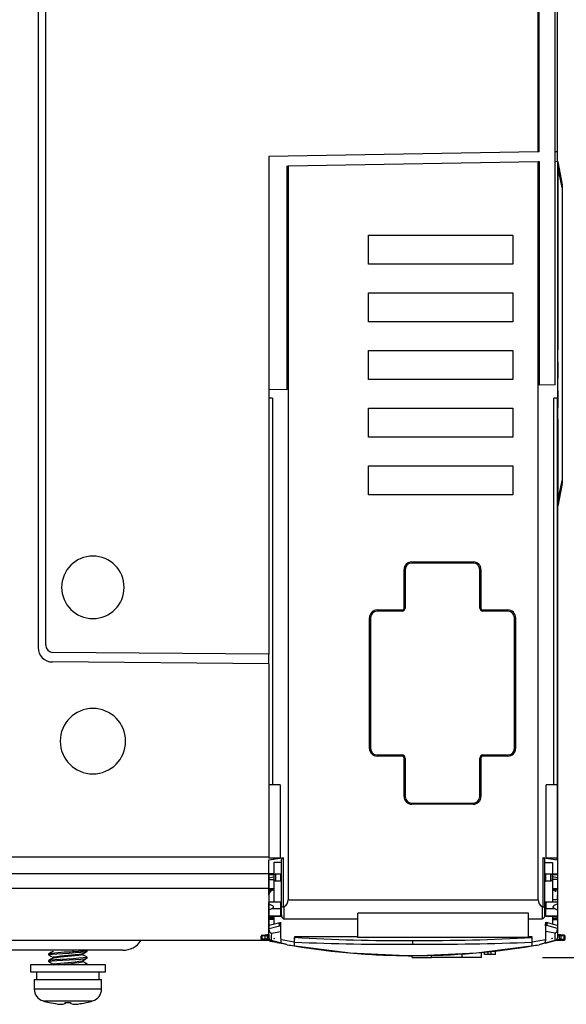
# Model space of a CAD drawing. Header units: millimetres. Extents: x 0 to 1397, y 0 to 1080.
# Tile 7 of 28: x 448 to 505, y 654 to 757. Entities that reach past the tile are written whole.
import ezdxf

# ---------------------------------------------------------------- set-up
doc = ezdxf.new("R2010")
doc.units = ezdxf.units.MM
doc.header["$LTSCALE"] = 5
doc.layers.add('DIMENSIONS', color=140, linetype='Continuous', lineweight=25)
doc.styles.add('SLDTEXTSTYLE0', font='TXT', dxfattribs={"width": 0.7})
doc.dimstyles.new('SLDDIMSTYLE1', dxfattribs={"dimtxt": 10.790039, "dimasz": 16.51, "dimexe": 0, "dimexo": 0.0625, "dimgap": 2.69751, "dimtad": 0, "dimtih": 1, "dimtoh": 1, "dimrnd": 1e-09, "dimzin": 4, "dimdsep": 46, "dimtxsty": 'SLDTEXTSTYLE0', "dimsah": 1, "dimcen": 0.09, "dimadec": 0, "dimazin": 1, "dimtfac": 1, "dimtofl": 0, "dimtmove": 0, "dimatfit": 3, "dimfxl": 0, "dimfrac": 2, "dimtolj": 1, "dimtzin": 12, "dimarcsym": 0})

# ---------------------------------------------------------------- blocks, each defined once
blk = doc.blocks.new('_D_9')
at = {"layer": 'DIMENSIONS'}
for p, q in [((509.95, 863.06), (556.38, 863.06)), ((540.5, 863.06), (540.5, 780.63)), ((524.47, 761.06), (520.85, 761.06)), ((520.85, 761.06), (520.85, 743.91)), ((556.53, 761.06), (560.16, 761.06)), ((560.16, 761.06), (560.16, 743.91)), ((520.85, 743.91), (524.47, 743.91)), ((560.16, 743.91), (556.53, 743.91)), ((540.5, 659.06), (540.5, 741.5)), ((502.05, 659.06), (556.38, 659.06))]:
    blk.add_line(p, q, dxfattribs=at)
for points in [[(540.5, 863.06), (537.96, 846.55), (543.04, 846.55)], [(540.5, 659.06), (543.04, 675.57), (537.96, 675.57)]]:
    blk.add_solid(points, dxfattribs=at)
at = {"layer": 'DIMENSIONS', "char_height": 10.583, "attachment_point": 1, "style": 'SLDTEXTSTYLE0'}
for s, insert in [('204.0', (519.98, 777.12)), ('8.03', (524.47, 757.56))]:
    blk.add_mtext(s, dxfattribs=dict(at, insert=insert))

msp = doc.modelspace()

# ---------------------------------------------------------------- linework, layer by layer
for p, q in [((449.6, 779.323), (449.6, 691.3)), ((450.4, 691.55), (450.4, 779.013)), ((501.6, 742.871), (501.6, 770.459)), ((501.701, 742.873), (501.701, 770.28)), ((503.6, 742.906), (503.6, 768.5)), ((503.373, 718.632), (503.373, 766.815)), ((501.6, 742.871), (473.6, 742.383)), ((501.701, 742.873), (501.6, 742.871)), ((503.574, 742.906), (503.574, 741.882)), ((503.6, 742.149), (503.6, 742.906)), ((473.6, 742.383), (473.6, 690.604)), ((475.6, 741.394), (501.6, 741.848)), ((501.6, 741.848), (501.701, 741.849)), ((501.6, 665.049), (501.6, 741.848)), ((501.701, 741.849), (501.701, 718.603)), ((503.373, 741.878), (503.6, 741.882)), ((503.6, 741.882), (503.6, 669.192)), ((503.646, 741.814), (503.639, 741.796)), ((503.639, 741.577), (503.645, 741.339)), ((503.646, 741.814), (504.095, 739.436)), ((475.498, 741.392), (475.6, 741.394)), ((475.498, 718.146), (475.498, 741.392)), ((475.6, 741.394), (475.6, 665.049)), ((503.645, 741.339), (503.6, 741.339)), ((504.095, 739.132), (503.645, 741.339)), ((503.645, 741.339), (503.645, 722.272)), ((504.095, 739.132), (504.095, 708.685)), ((504.1, 739.132), (504.095, 739.132)), ((504.099, 739.385), (504.097, 739.398)), ((504.1, 739.381), (504.1, 739.132)), ((504.1, 739.132), (504.1, 708.685)), ((483.95, 734.199), (498.95, 734.199)), ((483.95, 731.199), (483.95, 734.199)), ((498.95, 734.199), (498.95, 731.199)), ((498.95, 731.199), (483.95, 731.199)), ((483.95, 728.199), (498.95, 728.199)), ((483.95, 725.199), (483.95, 728.199)), ((498.95, 728.199), (498.95, 725.199)), ((498.95, 725.199), (483.95, 725.199)), ((483.95, 722.199), (498.95, 722.199)), ((483.95, 719.199), (483.95, 722.199)), ((498.95, 722.199), (498.95, 719.199)), ((503.645, 721.025), (503.645, 719.272)), ((498.95, 719.199), (483.95, 719.199)), ((475.498, 718.146), (473.6, 718.113)), ((503.373, 718.632), (501.701, 718.603)), ((503.645, 718.025), (503.645, 716.272)), ((473.96, 717.23), (473.6, 717.23)), ((473.96, 717.23), (473.963, 677.013)), ((503.237, 677.013), (503.239, 717.23)), ((503.574, 717.23), (503.239, 717.23)), ((503.574, 717.23), (503.574, 677.013)), ((483.95, 716.199), (498.95, 716.199)), ((483.95, 713.199), (483.95, 716.199)), ((498.95, 716.199), (498.95, 713.199)), ((503.645, 715.025), (503.645, 706.478)), ((498.95, 713.199), (483.95, 713.199)), ((483.95, 710.199), (498.95, 710.199)), ((483.95, 707.199), (483.95, 710.199)), ((498.95, 710.199), (498.95, 707.199)), ((503.645, 706.478), (504.095, 708.685)), ((504.095, 708.381), (503.646, 706.003)), ((504.1, 708.685), (504.095, 708.685)), ((504.097, 708.419), (504.099, 708.433)), ((504.1, 708.685), (504.1, 708.437)), ((498.95, 707.199), (483.95, 707.199)), ((503.6, 706.478), (503.645, 706.478)), ((503.645, 706.478), (503.639, 706.241)), ((503.639, 706.021), (503.646, 706.003)), ((488.45, 700.209), (494.85, 700.209)), ((488.45, 700.209), (488.45, 700.088)), ((494.85, 700.088), (488.45, 700.088)), ((494.85, 700.209), (494.85, 700.088)), ((487.65, 695.409), (487.65, 699.409)), ((487.65, 699.409), (487.771, 699.409)), ((487.771, 699.409), (487.771, 695.409)), ((495.65, 699.409), (495.529, 699.409)), ((495.529, 695.409), (495.529, 699.409)), ((495.65, 699.409), (495.65, 695.409)), ((484.85, 695.209), (487.45, 695.209)), ((484.85, 695.209), (484.85, 695.088)), ((487.45, 695.088), (484.85, 695.088)), ((487.45, 695.209), (487.45, 695.088)), ((487.65, 695.409), (487.771, 695.409)), ((495.65, 695.409), (495.529, 695.409)), ((495.85, 695.209), (498.45, 695.209)), ((495.85, 695.209), (495.85, 695.088)), ((498.45, 695.088), (495.85, 695.088)), ((498.45, 695.209), (498.45, 695.088)), ((484.05, 680.809), (484.05, 694.409)), ((484.05, 694.409), (484.171, 694.409)), ((484.171, 694.409), (484.171, 680.809)), ((499.25, 694.409), (499.129, 694.409)), ((499.129, 680.809), (499.129, 694.409)), ((499.25, 694.409), (499.25, 680.809)), ((473.6, 690.604), (451.143, 690.8)), ((473.6, 689.603), (473.6, 690.604)), ((473.6, 689.603), (451.094, 689.8)), ((473.6, 689.603), (473.6, 669.495)), ((484.05, 680.809), (484.171, 680.809)), ((484.85, 680.13), (484.85, 680.009)), ((484.85, 680.13), (487.45, 680.13)), ((487.45, 680.009), (487.45, 680.13)), ((495.85, 680.009), (495.85, 680.13)), ((495.85, 680.13), (498.45, 680.13)), ((498.45, 680.009), (498.45, 680.13)), ((499.25, 680.809), (499.129, 680.809)), ((487.45, 680.009), (484.85, 680.009)), ((487.65, 675.809), (487.65, 679.809)), ((487.65, 679.809), (487.771, 679.809)), ((487.771, 679.809), (487.771, 675.809)), ((495.65, 679.809), (495.529, 679.809)), ((495.529, 675.809), (495.529, 679.809)), ((495.65, 679.809), (495.65, 675.809)), ((498.45, 680.009), (495.85, 680.009)), ((474.782, 677.013), (473.6, 677.013)), ((474.782, 677.013), (474.782, 669.377)), ((502.418, 669.377), (502.418, 677.013)), ((503.574, 677.013), (502.418, 677.013)), ((503.574, 677.013), (503.574, 669.377)), ((487.65, 675.809), (487.771, 675.809)), ((488.45, 675.009), (488.45, 675.13)), ((488.45, 675.13), (494.85, 675.13)), ((494.85, 675.009), (488.45, 675.009)), ((494.85, 675.009), (494.85, 675.13)), ((495.65, 675.809), (495.529, 675.809)), ((473.6, 669.495), (393.9, 669.495)), ((473.6, 669.495), (473.6, 669.377)), ((475.127, 669.413), (473.6, 669.192)), ((473.6, 669.206), (474.782, 669.377)), ((474.782, 669.377), (473.6, 669.377)), ((473.6, 669.192), (473.6, 669.206)), ((473.6, 667.749), (473.6, 669.192)), ((474.9, 668.931), (474.1, 668.931)), ((474.1, 668.931), (474.1, 667.421)), ((474.9, 664.365), (474.9, 669.245)), ((475.127, 664.319), (475.127, 669.413)), ((503.6, 669.192), (502.073, 669.413)), ((502.073, 669.413), (502.073, 664.319)), ((502.3, 664.364), (502.3, 669.245)), ((502.3, 668.931), (503.1, 668.931)), ((502.418, 669.377), (503.574, 669.21)), ((503.574, 669.377), (502.418, 669.377)), ((503.1, 668.931), (503.1, 667.42)), ((503.574, 669.21), (503.574, 669.377)), ((503.6, 669.192), (503.6, 667.749)), ((474.9, 667.848), (474.8, 667.737)), ((502.4, 667.737), (502.3, 667.848)), ((473.6, 667.763), (393.9, 667.763)), ((474.1, 667.749), (473.6, 667.749)), ((473.6, 667.455), (473.6, 667.749)), ((473.6, 667.652), (473.6, 667.647)), ((474.1, 667.652), (473.6, 667.652)), ((473.6, 667.468), (473.6, 667.112)), ((473.6, 667.362), (474.1, 667.435)), ((473.6, 667.19), (473.6, 667.338)), ((473.6, 667.151), (473.6, 667.19)), ((473.6, 667.19), (474.1, 667.19)), ((474.1, 667.421), (474.1, 667.357)), ((474.1, 667.357), (474.1, 664.814)), ((474.3, 667.737), (474.3, 667.041)), ((474.8, 667.737), (474.3, 667.737)), ((474.3, 667.041), (474.8, 667.041)), ((474.8, 667.737), (474.8, 667.041)), ((474.8, 667.041), (474.9, 666.929)), ((502.3, 666.929), (502.4, 667.041)), ((502.4, 667.041), (502.4, 667.737)), ((502.9, 667.737), (502.4, 667.737)), ((502.4, 667.041), (502.9, 667.041)), ((502.9, 667.041), (502.9, 667.737)), ((503.1, 667.749), (503.6, 667.749)), ((503.6, 667.652), (503.1, 667.652)), ((503.6, 667.362), (503.1, 667.436)), ((503.1, 667.419), (503.1, 667.359)), ((503.1, 667.359), (503.1, 667.354)), ((503.1, 667.354), (503.1, 664.814)), ((503.6, 667.19), (503.1, 667.19)), ((503.6, 667.749), (503.6, 667.652)), ((393.9, 666.263), (473.6, 666.263)), ((473.6, 666.068), (473.6, 666.477)), ((473.6, 666.451), (473.6, 666.425)), ((473.6, 666.425), (473.6, 666.031)), ((473.6, 666.099), (473.6, 666.254)), ((473.6, 666.254), (474.1, 666.254)), ((473.6, 666.146), (473.6, 665.559)), ((474.1, 666.099), (473.6, 666.099)), ((473.6, 666.084), (474.1, 666.084)), ((473.6, 666.05), (473.6, 666.068)), ((503.1, 666.254), (503.6, 666.254)), ((503.6, 666.099), (503.1, 666.099)), ((503.1, 666.085), (503.6, 666.085)), ((503.6, 666.254), (503.6, 666.099)), ((473.6, 665.552), (473.6, 664.552)), ((474.834, 664.814), (473.6, 664.814)), ((473.6, 664.802), (473.6, 664.672)), ((475.6, 665.049), (501.6, 665.049)), ((502.376, 664.807), (502.363, 663.367)), ((503.6, 664.814), (502.367, 664.814)), ((503.6, 665.052), (503.6, 665.552)), ((503.6, 665.052), (503.6, 664.716)), ((503.6, 665.052), (503.6, 664.814)), ((473.6, 663.968), (473.6, 664.632)), ((473.6, 664.546), (473.6, 662.273)), ((473.876, 664.107), (473.6, 663.968)), ((473.6, 663.389), (473.6, 663.968)), ((474.831, 664.107), (473.876, 664.107)), ((474.838, 663.389), (474.831, 664.107)), ((474.9, 663.485), (474.9, 664.365)), ((475.2, 663.085), (475.2, 664.349)), ((502, 664.349), (502, 663.085)), ((502.3, 663.491), (502.3, 664.364)), ((502.369, 664.107), (502.363, 663.389)), ((503.325, 664.107), (502.369, 664.107)), ((503.6, 663.969), (503.325, 664.107)), ((503.6, 664.633), (503.6, 663.969)), ((503.6, 663.969), (503.6, 663.389)), ((473.6, 663.389), (474.838, 663.389)), ((473.6, 663.252), (473.6, 663.389)), ((474.1, 663.252), (473.6, 663.252)), ((473.6, 663.082), (473.6, 663.136)), ((473.6, 663.136), (474.1, 663.136)), ((473.6, 663.044), (473.6, 663.082)), ((474.1, 663.082), (473.6, 663.082)), ((473.6, 663.044), (474.1, 663.044)), ((474.738, 662.68), (473.636, 662.382)), ((474.1, 663.367), (474.838, 663.367)), ((474.1, 663.367), (474.1, 662.508)), ((474.838, 663.367), (474.838, 663.389)), ((475.2, 663.085), (482.85, 663.085)), ((500.6, 663.678), (482.85, 663.678)), ((482.85, 661.134), (482.85, 663.678)), ((500.6, 661.134), (500.6, 663.678)), ((500.6, 663.085), (502, 663.085)), ((502.3, 663.485), (502.3, 663.491)), ((502.529, 662.655), (502.316, 662.67)), ((502.357, 662.665), (502.357, 662.672)), ((502.49, 662.668), (502.357, 662.672)), ((502.363, 663.389), (502.363, 663.367)), ((502.363, 663.389), (503.6, 663.389)), ((502.363, 663.367), (503.1, 663.367)), ((503.574, 662.391), (502.477, 662.689)), ((502.478, 662.665), (502.49, 662.668)), ((503.1, 663.367), (503.1, 662.52)), ((503.6, 663.247), (503.1, 663.247)), ((503.1, 663.127), (503.6, 663.127)), ((503.6, 663.076), (503.1, 663.076)), ((503.1, 663.004), (503.6, 663.004)), ((503.6, 663.127), (503.6, 663.076)), ((503.6, 663.076), (503.6, 663.004)), ((473.6, 662.335), (473.6, 662.293)), ((473.615, 662.087), (473.6, 662.085)), ((473.6, 662.046), (473.6, 662.085)), ((473.615, 662.087), (474.712, 662.368)), ((473.854, 661.596), (474.852, 661.755)), ((474.885, 662.662), (474.688, 662.648)), ((474.712, 662.368), (474.847, 662.374)), ((474.844, 662.664), (474.727, 662.66)), ((474.727, 662.66), (474.738, 662.656)), ((474.852, 661.755), (474.847, 662.374)), ((502.354, 662.337), (502.341, 660.898)), ((502.354, 662.383), (502.349, 661.755)), ((503.347, 661.596), (502.349, 661.755)), ((502.505, 662.376), (502.354, 662.383)), ((502.356, 662.541), (502.356, 662.575)), ((503.6, 662.094), (502.505, 662.376)), ((503.6, 662.094), (503.6, 662.046)), ((473.6, 660.813), (393.9, 660.813)), ((472.8, 661.293), (472.8, 661.293)), ((472.8, 661.293), (472.8, 661.293)), ((472.8, 660.978), (472.8, 661.287)), ((472.8, 661.287), (472.8, 661.286)), ((472.8, 660.977), (472.8, 661.286)), ((472.8, 660.978), (472.8, 660.977)), ((473.212, 661.32), (472.888, 661.292)), ((472.888, 660.978), (472.888, 661.292)), ((473.212, 660.978), (472.888, 660.978)), ((472.9, 660.878), (472.9, 660.877)), ((472.95, 661.391), (473.274, 661.42)), ((473.283, 660.878), (472.959, 660.878)), ((472.959, 660.877), (473.283, 660.877)), ((473.212, 660.978), (473.212, 661.32)), ((473.602, 661.448), (473.416, 661.432)), ((473.6, 661.348), (473.424, 661.333)), ((473.424, 661.333), (473.424, 660.978)), ((473.613, 660.978), (473.424, 660.978)), ((473.6, 660.878), (473.424, 660.878)), ((473.424, 660.877), (473.6, 660.877)), ((473.6, 661.348), (473.6, 661.111)), ((473.6, 661.116), (473.6, 661.111)), ((473.6, 660.878), (473.6, 660.877)), ((473.825, 660.82), (473.6, 660.878)), ((473.6, 660.877), (473.826, 660.819)), ((473.6, 660.877), (473.825, 660.819)), ((473.6, 660.877), (473.6, 660.813)), ((473.634, 660.973), (473.613, 660.978)), ((473.702, 660.851), (473.708, 660.727)), ((474.925, 660.539), (473.708, 660.727)), ((473.826, 660.826), (473.825, 660.82)), ((473.825, 660.819), (473.825, 660.819)), ((473.826, 660.826), (474.862, 660.559)), ((474.224, 661.018), (474.1, 661.05)), ((474.1, 661.05), (474.1, 661.042)), ((474.862, 660.558), (474.859, 660.886)), ((476.239, 660.656), (476.236, 660.268)), ((476.244, 661.225), (476.239, 660.656)), ((476.244, 661.225), (476.244, 661.158)), ((482.85, 661.225), (476.244, 661.225)), ((500.6, 661.134), (482.85, 661.134)), ((500.956, 661.225), (500.6, 661.225)), ((500.957, 661.158), (500.956, 661.225)), ((502.338, 660.559), (502.341, 660.898)), ((502.338, 660.559), (503.375, 660.826)), ((503.1, 661.05), (502.972, 661.017)), ((503.1, 661.05), (503.1, 661.042)), ((503.776, 660.924), (503.375, 660.82)), ((503.375, 660.819), (503.6, 660.877)), ((503.375, 660.82), (503.375, 660.826)), ((503.375, 660.819), (503.375, 660.819)), ((503.6, 661.348), (503.776, 661.333)), ((503.6, 661.111), (503.6, 661.116)), ((503.6, 660.878), (503.776, 660.878)), ((503.6, 660.877), (503.776, 660.877)), ((503.786, 661.432), (503.663, 661.443)), ((503.776, 661.333), (503.776, 660.924)), ((503.917, 660.878), (504.241, 660.878)), ((504.241, 660.878), (503.917, 660.877)), ((504.25, 661.391), (503.926, 661.42)), ((503.988, 660.978), (503.988, 661.32)), ((504.312, 661.292), (503.988, 661.32)), ((503.988, 660.978), (504.312, 660.978)), ((504.3, 660.878), (504.3, 660.878)), ((504.312, 660.978), (504.312, 661.292)), ((504.4, 660.978), (504.4, 661.287)), ((504.4, 660.971), (504.4, 660.972)), ((458.4, 659.813), (439.24, 659.813)), ((451.164, 659.666), (451.174, 659.709)), ((453.289, 659.64), (453.201, 659.813)), ((454.7, 659.694), (454.7, 659.781)), ((475.335, 660.434), (474.413, 660.589)), ((474.862, 660.558), (474.862, 660.559)), ((475.514, 660.391), (475.514, 660.384)), ((476.236, 660.268), (476.236, 660.268)), ((496.003, 659.379), (496.003, 659.611)), ((496.403, 659.379), (496.403, 659.652)), ((496.703, 659.379), (496.703, 659.683)), ((497.153, 659.379), (497.153, 659.733)), ((500.965, 660.268), (500.965, 660.268)), ((501.686, 660.384), (501.687, 660.391)), ((502.338, 660.559), (502.338, 660.559)), ((450.7, 659.431), (450.7, 659.344)), ((450.7, 658.731), (450.7, 658.644)), ((454.222, 658.726), (454.247, 658.754)), ((454.222, 658.622), (454.247, 658.65)), ((454.7, 658.994), (454.7, 659.081)), ((483.653, 659.379), (483.653, 659.41)), ((484.103, 659.379), (483.653, 659.379)), ((488.5, 659.062), (488.5, 659.249)), ((488.5, 659.062), (490.5, 659.062)), ((490.5, 659.062), (490.5, 659.273)), ((493.7, 659.062), (490.5, 659.062)), ((493.7, 659.062), (493.7, 659.421)), ((495.7, 659.062), (493.7, 659.062)), ((495.7, 659.062), (495.7, 659.582)), ((496.403, 659.379), (496.003, 659.379)), ((496.703, 659.379), (496.403, 659.379)), ((497.153, 659.379), (496.703, 659.379)), ((448.8, 658.313), (448.8, 657.563)), ((456.6, 658.313), (448.8, 658.313)), ((448.8, 657.563), (456.6, 657.563)), ((449.45, 657.563), (449.45, 656.763)), ((451.161, 658.376), (451.174, 658.403)), ((454.7, 658.313), (454.7, 658.381)), ((455.95, 656.763), (455.95, 657.563)), ((456.6, 657.563), (456.6, 658.313)), ((449.2, 656.763), (449.2, 655.784)), ((449.2, 656.763), (452.7, 656.763)), ((452.7, 656.763), (456.2, 656.763)), ((456.2, 655.784), (456.2, 656.763)), ((449.2, 655.784), (452.7, 655.784)), ((452.7, 655.784), (456.2, 655.784)), ((450.128, 654.538), (455.271, 654.538)), ((450.76, 654.374), (450.762, 654.378)), ((450.762, 654.378), (451.407, 654.261)), ((452.405, 654.238), (452.42, 654.378)), ((452.98, 654.378), (452.994, 654.238)), ((454.638, 654.378), (454.64, 654.374))]:
    msp.add_line(p, q)
at = {"flags": 128}
for points in [[(503.644, 741.809), (503.625, 741.881), (503.573, 741.96)], [(503.6, 705.899), (503.625, 705.937), (503.644, 706.008)], [(473.6, 667.362), (473.6, 667.579), (473.6, 667.652)], [(473.6, 667.647), (473.6, 667.633), (473.6, 667.595), (473.6, 667.538), (473.6, 667.468)], [(473.6, 667.338), (473.6, 667.386), (473.6, 667.432), (473.6, 667.474), (473.6, 667.51), (473.6, 667.536), (473.6, 667.553), (473.6, 667.558), (473.6, 667.551)], [(473.6, 667.551), (473.6, 667.346), (473.6, 667.035), (473.6, 666.629), (473.6, 666.146)], [(473.6, 667.19), (473.6, 667.29), (473.6, 667.362)], [(473.6, 666.254), (473.6, 666.32), (473.6, 666.423), (473.6, 666.555), (473.6, 666.704), (473.6, 666.854), (473.6, 666.994), (473.6, 667.109), (473.6, 667.19)], [(473.6, 666.939), (473.6, 667.041), (473.6, 667.151)], [(473.6, 667.112), (473.6, 666.992), (473.6, 666.885)], [(473.6, 666.717), (473.6, 666.768), (473.6, 666.825), (473.6, 666.884), (473.6, 666.939)], [(473.6, 666.885), (473.6, 666.834), (473.6, 666.777), (473.6, 666.718), (473.6, 666.663)], [(474.3, 667.737), (474.241, 667.726), (474.189, 667.697), (474.147, 667.652), (474.118, 667.591), (474.1, 667.474), (474.1, 667.42)], [(474.1, 667.357), (474.1, 667.321), (474.115, 667.197), (474.146, 667.127), (474.2, 667.072), (474.262, 667.045), (474.3, 667.041)], [(503.1, 667.42), (503.098, 667.5), (503.079, 667.599), (503.045, 667.663), (502.99, 667.712), (502.928, 667.734), (502.9, 667.737)], [(502.9, 667.041), (502.959, 667.051), (503.011, 667.08), (503.052, 667.125), (503.082, 667.186), (503.099, 667.304), (503.1, 667.354)], [(503.6, 667.652), (503.6, 667.579), (503.6, 667.362)], [(503.6, 667.362), (503.6, 667.291), (503.6, 667.19)], [(503.6, 667.19), (503.6, 667.11), (503.6, 666.994), (503.6, 666.855), (503.6, 666.704), (503.6, 666.555), (503.6, 666.423), (503.6, 666.32), (503.6, 666.254)], [(473.6, 666.477), (473.6, 666.604), (473.6, 666.717)], [(473.6, 666.663), (473.6, 666.561), (473.6, 666.451)], [(473.6, 665.555), (473.6, 665.69), (473.6, 665.855), (473.6, 665.982), (473.6, 666.065), (473.6, 666.101), (473.6, 666.087)], [(473.6, 666.087), (473.6, 666.086), (473.6, 666.099)], [(473.6, 666.031), (473.6, 665.87), (473.6, 665.736), (473.6, 665.648), (473.6, 665.62), (473.6, 665.655), (473.6, 665.749), (473.6, 665.887), (473.6, 666.05)], [(503.6, 666.098), (503.6, 666.101), (503.6, 666.065), (503.6, 665.982), (503.6, 665.855), (503.6, 665.69), (503.6, 665.495), (503.6, 665.279), (503.6, 665.052)], [(503.6, 666.099), (503.6, 666.086), (503.6, 666.087)], [(473.6, 664.632), (473.6, 664.725), (473.6, 664.787), (473.6, 664.814), (473.6, 664.802)], [(474.831, 664.107), (474.83, 664.224), (474.829, 664.394), (474.828, 664.548), (474.827, 664.67), (474.826, 664.754), (474.825, 664.8), (474.825, 664.814), (474.825, 664.807)], [(502.376, 664.807), (502.376, 664.814), (502.375, 664.79), (502.375, 664.728), (502.374, 664.629), (502.373, 664.536), (502.372, 664.395), (502.37, 664.224), (502.369, 664.107)], [(503.6, 665.052), (503.59, 665.052), (503.562, 665.052), (503.516, 665.052), (503.453, 665.052), (503.378, 665.052), (503.291, 665.052), (503.197, 665.052), (503.1, 665.052)], [(503.6, 664.802), (503.6, 664.814), (503.6, 664.787), (503.6, 664.726), (503.6, 664.633)], [(473.6, 664.672), (473.6, 664.656), (473.6, 664.634), (473.6, 664.606), (473.6, 664.574)], [(473.6, 664.632), (473.879, 664.521), (473.968, 664.463), (474.028, 664.4), (474.046, 664.366), (474.055, 664.333), (474.056, 664.298), (474.046, 664.261), (474.026, 664.226), (473.992, 664.187), (473.876, 664.107)], [(473.6, 664.574), (473.6, 664.294), (473.6, 664.098), (473.6, 664.007), (473.6, 664.031), (473.6, 664.168), (473.6, 664.402), (473.6, 664.555)], [(503.325, 664.107), (503.209, 664.187), (503.175, 664.226), (503.155, 664.261), (503.145, 664.298), (503.145, 664.332), (503.154, 664.365), (503.172, 664.398), (503.232, 664.462), (503.322, 664.522), (503.6, 664.633)], [(473.6, 663.136), (473.6, 663.149), (473.6, 663.174), (473.6, 663.209), (473.6, 663.252)], [(473.6, 662.669), (473.6, 662.782), (473.6, 662.887), (473.6, 662.977), (473.6, 663.044)], [(473.6, 662.293), (473.6, 662.255), (473.6, 662.244), (473.6, 662.261), (473.6, 662.304), (473.6, 662.372), (473.6, 662.459), (473.6, 662.56), (473.6, 662.669)], [(474.846, 662.374), (474.846, 662.44), (474.845, 662.503), (474.845, 662.559), (474.844, 662.606), (474.844, 662.641), (474.844, 662.664), (474.844, 662.672), (474.844, 662.664)], [(474.9, 663.485), (474.919, 663.339), (474.975, 663.217), (475.047, 663.139), (475.124, 663.098), (475.2, 663.085)], [(502.357, 662.672), (502.357, 662.68), (502.357, 662.673), (502.357, 662.651), (502.356, 662.615), (502.356, 662.569), (502.356, 662.511), (502.355, 662.45), (502.354, 662.383)], [(502.505, 662.376), (502.515, 662.424), (502.528, 662.503), (502.533, 662.563), (502.533, 662.604), (502.528, 662.641), (502.518, 662.664), (502.505, 662.672), (502.49, 662.668)], [(503.6, 663.389), (503.6, 663.323), (503.6, 663.247)], [(503.6, 663.247), (503.6, 663.202), (503.6, 663.166), (503.6, 663.141), (503.6, 663.127)], [(503.6, 663.004), (503.6, 662.937), (503.6, 662.855), (503.6, 662.764), (503.6, 662.669)], [(503.6, 662.669), (503.6, 662.571), (503.6, 662.479), (503.6, 662.397), (503.6, 662.345)], [(473.6, 662.231), (473.6, 662.315), (473.6, 662.367), (473.6, 662.374), (473.6, 662.335)], [(473.6, 662.085), (473.6, 662.161), (473.6, 662.231)], [(473.6, 662.046), (473.62, 661.84), (473.681, 661.692), (473.718, 661.647), (473.762, 661.616), (473.807, 661.599), (473.854, 661.596)], [(473.6, 661.116), (473.6, 661.181), (473.6, 661.37), (473.6, 661.666), (473.6, 662.046)], [(473.603, 662.231), (473.606, 662.158), (473.615, 662.087)], [(473.687, 662.346), (473.661, 662.378), (473.634, 662.378), (473.621, 662.36)], [(474.712, 662.368), (474.7, 662.426), (474.689, 662.495), (474.683, 662.569), (474.683, 662.588), (474.683, 662.594), (474.684, 662.597), (474.688, 662.634), (474.698, 662.656), (474.711, 662.665), (474.727, 662.66)], [(474.862, 660.559), (474.862, 660.636), (474.86, 660.869), (474.856, 661.231), (474.852, 661.755)], [(502.349, 661.755), (502.345, 661.243), (502.341, 660.886), (502.339, 660.64), (502.338, 660.559)], [(502.354, 662.354), (502.355, 662.434), (502.356, 662.541)], [(503.347, 661.596), (503.397, 661.6), (503.442, 661.617), (503.483, 661.647), (503.52, 661.692), (503.58, 661.839), (503.6, 662.046)], [(503.6, 662.355), (503.6, 662.311), (503.6, 662.249), (503.6, 662.175), (503.6, 662.094)], [(503.6, 662.046), (503.6, 661.666), (503.6, 661.37), (503.6, 661.181), (503.6, 661.116)], [(472.888, 661.292), (472.822, 661.288), (472.8, 661.287)], [(472.891, 661.386), (472.906, 661.387), (472.95, 661.391)], [(472.959, 660.878), (472.915, 660.878), (472.9, 660.878)], [(472.9, 660.877), (472.915, 660.877), (472.959, 660.877)], [(473.424, 660.978), (473.395, 660.978), (473.366, 660.978), (473.337, 660.978), (473.309, 660.978), (473.283, 660.978), (473.258, 660.978), (473.234, 660.978), (473.212, 660.978)], [(473.274, 661.42), (473.339, 661.425), (473.416, 661.432)], [(473.424, 660.878), (473.348, 660.878), (473.283, 660.878)], [(473.283, 660.877), (473.347, 660.877), (473.424, 660.877)], [(473.416, 661.432), (473.416, 661.425), (473.418, 661.403), (473.421, 661.371), (473.424, 661.333)], [(473.424, 660.878), (473.424, 660.88), (473.424, 660.886), (473.424, 660.895), (473.424, 660.908), (473.424, 660.923), (473.424, 660.94), (473.424, 660.959), (473.424, 660.978)], [(473.6, 661.448), (473.6, 661.441), (473.6, 661.419), (473.6, 661.387), (473.6, 661.348)], [(473.6, 661.111), (473.609, 661.04), (473.634, 660.973)], [(475.514, 660.384), (475.512, 660.385), (475.508, 660.385), (475.493, 660.389), (475.434, 660.405), (475.196, 660.466), (473.825, 660.819)], [(473.854, 661.596), (473.841, 661.261), (473.833, 661.023), (473.827, 660.875), (473.826, 660.826)], [(474.224, 661.018), (474.155, 661.031), (474.1, 661.042)], [(476.239, 660.656), (475.466, 660.788), (474.859, 660.898)], [(476.239, 660.656), (476.237, 660.368), (476.236, 660.268)], [(476.244, 661.158), (476.243, 661.112), (476.243, 661.052), (476.242, 660.985), (476.242, 660.913), (476.241, 660.84), (476.24, 660.769), (476.24, 660.707), (476.239, 660.656)], [(488.577, 660.454), (488.577, 660.564), (488.577, 660.678), (488.577, 660.772), (488.577, 660.833)], [(500.961, 660.656), (500.961, 660.707), (500.96, 660.77), (500.96, 660.839), (500.959, 660.913), (500.959, 660.985), (500.958, 661.053), (500.957, 661.112), (500.957, 661.158)], [(502.341, 660.898), (501.569, 660.759), (500.961, 660.656)], [(500.965, 660.268), (500.964, 660.368), (500.961, 660.656)], [(503.375, 660.819), (502.003, 660.466), (501.766, 660.405), (501.706, 660.389), (501.691, 660.386), (501.688, 660.385), (501.686, 660.384)], [(503.1, 661.042), (503.028, 661.028), (502.972, 661.017)], [(503.375, 660.826), (503.373, 660.875), (503.368, 661.022), (503.359, 661.26), (503.347, 661.596)], [(503.776, 661.333), (503.779, 661.371), (503.782, 661.403), (503.784, 661.425), (503.784, 661.432)], [(503.776, 660.924), (503.831, 660.938), (503.886, 660.952), (503.94, 660.966), (503.988, 660.978)], [(503.988, 660.978), (503.891, 660.953), (503.776, 660.924)], [(503.776, 660.924), (503.776, 660.914), (503.776, 660.905), (503.776, 660.897), (503.776, 660.89), (503.776, 660.885), (503.776, 660.881), (503.776, 660.879), (503.776, 660.878)], [(503.776, 660.878), (503.853, 660.878), (503.917, 660.878)], [(503.917, 660.877), (503.852, 660.877), (503.776, 660.877)], [(503.926, 661.42), (503.861, 661.426), (503.784, 661.432)], [(504.241, 660.878), (504.285, 660.878), (504.3, 660.878)], [(504.3, 660.878), (504.285, 660.878), (504.241, 660.878)], [(504.309, 661.386), (504.294, 661.388), (504.25, 661.391)], [(504.4, 661.287), (504.378, 661.288), (504.312, 661.292)], [(504.4, 660.978), (504.394, 660.978), (504.377, 660.978), (504.349, 660.978), (504.312, 660.978)], [(450.715, 659.333), (450.7, 659.344), (450.778, 659.375), (451.071, 659.413), (451.547, 659.451), (452.154, 659.488), (452.823, 659.526), (453.478, 659.564), (454.045, 659.601), (454.459, 659.639), (454.675, 659.676), (454.7, 659.694)], [(451.152, 659.7), (450.93, 659.57), (450.707, 659.441)], [(454.686, 659.791), (454.7, 659.781), (454.622, 659.75), (454.329, 659.713), (453.852, 659.675), (453.289, 659.64)], [(454.245, 659.425), (454.469, 659.555), (454.694, 659.685)], [(475.514, 660.391), (475.259, 660.456), (475.04, 660.513), (474.905, 660.548), (474.862, 660.558)], [(475.514, 660.384), (482.034, 659.53), (488.599, 659.245)], [(488.599, 659.245), (495.166, 659.53), (500.85, 660.275)], [(502.338, 660.559), (502.291, 660.546), (502.148, 660.51), (501.932, 660.454), (501.687, 660.391)], [(454.683, 659.093), (454.7, 659.081), (454.622, 659.05), (454.329, 659.012), (453.852, 658.975), (453.245, 658.937), (452.577, 658.9), (451.922, 658.862), (451.355, 658.824), (450.94, 658.787), (450.725, 658.749), (450.7, 658.731)], [(450.715, 658.633), (450.7, 658.644), (450.778, 658.675), (451.071, 658.713), (451.547, 658.751), (452.154, 658.788), (452.823, 658.826), (453.478, 658.864), (454.045, 658.901), (454.459, 658.939), (454.675, 658.976), (454.7, 658.994)], [(450.706, 659.335), (450.931, 659.205), (451.155, 659.074)], [(450.706, 658.635), (450.931, 658.505), (451.155, 658.374)], [(451.154, 659.001), (450.931, 658.871), (450.708, 658.741)], [(451.177, 659.077), (451.141, 659.093), (451.172, 659.103)], [(451.178, 658.972), (451.141, 658.989), (451.174, 659)], [(454.235, 659.322), (454.255, 659.328), (454.218, 659.35)], [(454.239, 659.427), (454.255, 659.432), (454.22, 659.454)], [(454.691, 659.092), (454.468, 659.221), (454.245, 659.351)], [(454.245, 658.724), (454.469, 658.855), (454.693, 658.985)], [(454.694, 658.39), (454.471, 658.52), (454.248, 658.65)], [(454.685, 658.392), (454.7, 658.381), (454.622, 658.35), (454.331, 658.313)]]:
    msp.add_lwpolyline(points, dxfattribs=at)
for centre, radius, start, end in [((501.912, 833.069), 90.178, 270.9278, 271.0722), ((504.748, 741.684), 1.114, 174.22825, 185.52354), ((500.192, 739.28), 3.906, 357.83897, 2.29773), ((503.8, 739.381), 0.3, 0, 10.68491), ((500.083, 708.538), 4.014, 357.76275, 2.10055), ((503.8, 708.437), 0.3, 349.31509, 0), ((504.748, 706.133), 1.114, 174.47658, 185.77152), ((455.3, 697.563), 3.25, 90, 270), ((455.3, 697.563), 3.25, 270, 90), ((488.45, 699.409), 0.8, 90, 180), ((488.45, 699.409), 0.679, 90, 180), ((494.85, 699.409), 0.8, 0, 90), ((494.85, 699.409), 0.679, 0, 90), ((484.85, 694.409), 0.8, 90, 180), ((484.85, 694.409), 0.679, 90, 180), ((487.451, 695.407), 0.199, 269.61161, 0.38839), ((487.45, 695.409), 0.321, 270, 0), ((495.85, 695.409), 0.321, 180, 270), ((495.849, 695.407), 0.199, 179.61161, 270.38839), ((498.45, 694.409), 0.8, 0, 90), ((498.45, 694.409), 0.679, 0, 90), ((451.15, 691.55), 0.75, 180, 269.5), ((451.1, 691.3), 1.5, 180, 269.76505), ((455.3, 681.563), 3.4, 90, 270), ((455.3, 681.563), 3.4, 270, 90), ((484.85, 680.809), 0.8, 180, 270), ((484.85, 680.809), 0.679, 180, 270), ((487.45, 679.809), 0.321, 360, 90), ((495.85, 679.809), 0.321, 90, 180), ((498.45, 680.809), 0.8, 270, 0), ((498.45, 680.809), 0.679, 270, 0), ((487.451, 679.81), 0.199, 359.61161, 90.38839), ((495.849, 679.81), 0.199, 89.61161, 180.38839), ((488.45, 675.809), 0.8, 180, 270), ((488.45, 675.809), 0.679, 180, 270), ((494.85, 675.809), 0.8, 270, 0), ((494.85, 675.809), 0.679, 270, 0), ((475.122, 669.181), 0.231, 88.78966, 164.17113), ((502.077, 669.181), 0.232, 15.93893, 91.0984), ((474.1, 665.552), 0.5, 90, 179.99506), ((503.1, 665.552), 0.5, 44.71781, 90), ((474.712, 665.092), 0.889, 303.27631, 357.23393), ((502.487, 665.092), 0.889, 182.76528, 236.72449), ((475.083, 664.69), 0.373, 240.60514, 276.79255), ((475.128, 664.422), 0.103, 269.60018, 314.63683), ((502.072, 664.422), 0.103, 225.36317, 270.39982), ((502.109, 664.733), 0.415, 265.00213, 297.3815), ((501.949, 663.436), 0.354, 278.22256, 8.00325), ((473.957, 662.247), 0.354, 161.27416, 182.58734), ((508.824, 662.563), 6.468, 179.10186, 179.89651), ((458.4, 662.113), 2.3, 270, 325.58261), ((472.9, 661.287), 0.1, 94.99056, 180.0002), ((472.875, 608.961), 52.017, 89.98628, 90.08307), ((472.9, 660.978), 0.1, 180.0002, 270.0002), ((472.9, 660.977), 0.1, 180.0002, 270.0002), ((472.974, 661.307), 0.0871, 105.77155, 190.42643), ((472.976, 660.966), 0.0893, 171.9547, 258.56406), ((473.298, 661.336), 0.0871, 105.76582, 190.41473), ((473.301, 660.966), 0.0893, 171.9547, 258.56406), ((473.966, 650.24), 11.106, 92.79653, 93.89285), ((473.9, 661.116), 0.3, 180.0002, 255.56797), ((478.927, 660.255), 5.363, 172.24639, 173.32345), ((473.901, 661.112), 0.301, 207.43992, 255.49672), ((486.37, 901.83), 241.387, 267.59467, 270.52394), ((487.223, 843.864), 183.035, 266.56122, 270.42411), ((489.875, 847.557), 186.728, 269.60183, 273.40243), ((490.785, 904.029), 243.585, 269.48075, 272.39443), ((503.3, 661.116), 0.3, 284.43244, 0.0002), ((503.3, 661.111), 0.3, 284.43244, 0.0002), ((503.234, 650.24), 11.106, 86.10808, 87.20435), ((503.899, 660.966), 0.0893, 281.42433, 8.00335), ((503.902, 661.336), 0.0871, 349.5762, 74.22235), ((504.224, 660.966), 0.0893, 281.42907, 8.02199), ((504.226, 661.308), 0.0871, 349.58582, 74.22707), ((504.3, 660.978), 0.1, 270.0002, 0.0002), ((504.3, 660.978), 0.1, 270.0002, 356.15992), ((504.3, 661.287), 0.1, 0.0002, 85.00036), ((453.72, 638.086), 21.558, 91.14548, 98.05427), ((487.141, 726.534), 67.157, 260.02991, 260.65471), ((488.6, 735.002), 75.75, 260.60595, 279.39445), ((490.461, 724.169), 64.758, 279.33443, 279.98235), ((480.712, 394.089), 266.655, 95.6975, 96.36013), ((477.586, 422.845), 237.627, 95.63933, 96.38159), ((448.444, 698.74), 40.429, 273.87212, 278.21766), ((451.039, 674.702), 16.391, 270.4898, 281.19821), ((488.6, 734.999), 75.75, 268.69057, 269.92436), ((450.5, 655.784), 1.3, 180, 253.39845), ((454.9, 655.784), 1.3, 286.60155, 0), ((452.7, 663.163), 9, 253.39845, 257.53812), ((452.7, 663.163), 9, 282.44247, 286.60155), ((451.907, 656.03), 1.839, 254.22097, 285.77903), ((538.583, 647.69), 86.426, 175.56158, 175.63977), ((452.7, 664.198), 9.823, 268.34559, 271.65441), ((361.623, 647.291), 91.635, 4.36245, 4.4362), ((453.493, 656.043), 1.851, 254.32965, 285.67035), ((452.7, 663.184), 9.016, 278.2414, 282.41131)]:
    msp.add_arc(centre, radius, start, end)

# ---------------------------------------------------------------- dimensions: what is measured, and where the dimension line sits
at = {"layer": 'DIMENSIONS'}
dim = msp.add_linear_dim(base=(540.503, 863.063), p1=(495.7, 659.062), p2=(503.6, 863.063), angle=90, dimstyle='SLDDIMSTYLE1', dxfattribs=at)
dim.commit()
dim.dimension.update_dxf_attribs({"geometry": '_D_9', "text_midpoint": (540.503, 761.062), "dimtype": 160})

doc.saveas('drawing.dxf')
